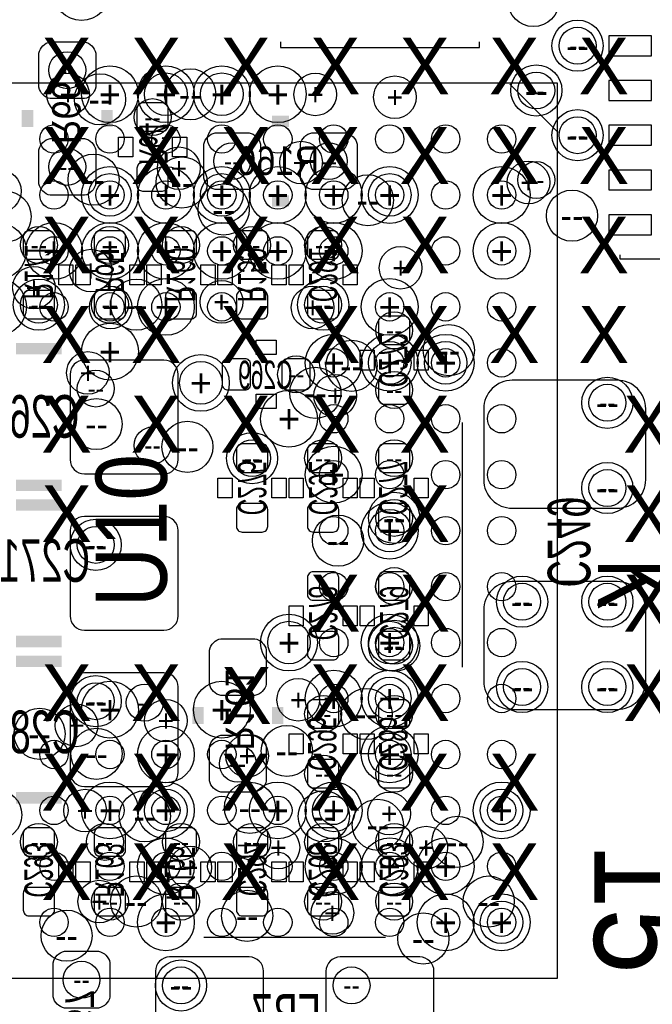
# Model space of a CAD drawing. Extents: x -22 to 398, y -34 to 263.
# Tile 25 of 48: x 15.52 to 21.17, y 33.7 to 42.5. Entities that reach past the tile are written whole.
import ezdxf
from ezdxf.enums import TextEntityAlignment as Align

# ---------------------------------------------------------------- set-up
doc = ezdxf.new("R2010")
doc.units = 0
for name, color, linetype in [('ASSY_BOT', 211, 'CONTINUOUS'), ('ASSY_TOP', 80, 'CONTINUOUS'), ('BOT', 153, 'CONTINUOUS'), ('DRILL', 254, 'CONTINUOUS'), ('SILK_BOT', 120, 'CONTINUOUS'), ('SILK_TOP', 211, 'CONTINUOUS'), ('TOP', 5, 'CONTINUOUS')]:
    doc.layers.add(name, color=color, linetype=linetype)

# ---------------------------------------------------------------- blocks, each defined once
blk = doc.blocks.new('FIGURE_CIRCLE')
blk.add_circle((0, 0), 0.5)

msp = doc.modelspace()

# ---------------------------------------------------------------- linework, layer by layer
at = {"layer": 'BOT'}
for points in [[(21.165312, 42.174668), (21.165312, 42.352468), (20.784312, 42.352468), (20.784312, 42.174668)], [(21.165312, 41.774618), (21.165312, 41.952418), (20.784312, 41.952418), (20.784312, 41.774618)], [(21.165312, 41.374822), (21.165312, 41.552622), (20.784312, 41.552622), (20.784312, 41.374822)], [(21.165312, 40.974772), (21.165312, 41.152572), (20.784312, 41.152572), (20.784312, 40.974772)], [(21.165312, 40.574722), (21.165312, 40.752522), (20.784312, 40.752522), (20.784312, 40.574722)]]:
    msp.add_lwpolyline(points, close=True, dxfattribs=at)
for points in [[(16.199104, 42.19702), (16.199104, 41.89222, -0.294587), (16.097504, 41.79062), (15.792704, 41.79062, -0.294587), (15.691104, 41.89222), (15.691104, 42.19702, -0.294587), (15.792704, 42.29862), (16.097504, 42.29862, -0.294587)], [(16.796004, 41.49852, 0.414214), (16.846804, 41.54932), (16.846804, 41.70172, 0.414214), (16.796004, 41.75252), (16.618204, 41.75252, 0.414214), (16.567404, 41.70172), (16.567404, 41.54932, 0.414214), (16.618204, 41.49852)], [(17.265904, 41.48582), (17.570704, 41.48582, -0.294587), (17.672304, 41.38422), (17.672304, 41.07942, -0.294587), (17.570704, 40.97782), (17.265904, 40.97782, -0.294587), (17.164304, 41.07942), (17.164304, 41.38422, -0.294587)], [(18.129504, 41.48582), (18.434304, 41.48582, -0.294587), (18.535904, 41.38422), (18.535904, 41.07942, -0.294587), (18.434304, 40.97782), (18.129504, 40.97782, -0.294587), (18.027904, 41.07942), (18.027904, 41.38422, -0.294587)], [(16.199104, 41.33342), (16.199104, 41.02862, -0.294587), (16.097504, 40.92702), (15.792704, 40.92702, -0.294587), (15.691104, 41.02862), (15.691104, 41.33342, -0.294587), (15.792704, 41.43502), (16.097504, 41.43502, -0.294587)], [(16.618204, 41.21912, 0.414214), (16.567404, 41.16832), (16.567404, 41.01592, 0.414214), (16.618204, 40.96512), (16.796004, 40.96512, 0.414214), (16.846804, 41.01592), (16.846804, 41.16832, 0.414214), (16.796004, 41.21912)], [(15.780004, 40.35552, 0.414214), (15.830804, 40.40632), (15.830804, 40.55872, 0.414214), (15.780004, 40.60952), (15.602204, 40.60952, 0.414214), (15.551404, 40.55872), (15.551404, 40.40632, 0.414214), (15.602204, 40.35552)], [(16.415004, 40.35552, 0.414214), (16.465804, 40.40632), (16.465804, 40.55872, 0.414214), (16.415004, 40.60952), (16.237204, 40.60952, 0.414214), (16.186404, 40.55872), (16.186404, 40.40632, 0.414214), (16.237204, 40.35552)], [(17.050004, 40.35552, 0.414214), (17.100804, 40.40632), (17.100804, 40.55872, 0.414214), (17.050004, 40.60952), (16.872204, 40.60952, 0.414214), (16.821404, 40.55872), (16.821404, 40.40632, 0.414214), (16.872204, 40.35552)], [(17.685004, 40.35552, 0.414214), (17.735804, 40.40632), (17.735804, 40.55872, 0.414214), (17.685004, 40.60952), (17.507204, 40.60952, 0.414214), (17.456404, 40.55872), (17.456404, 40.40632, 0.414214), (17.507204, 40.35552)], [(18.320004, 40.35552, 0.414214), (18.370804, 40.40632), (18.370804, 40.55872, 0.414214), (18.320004, 40.60952), (18.142204, 40.60952, 0.414214), (18.091404, 40.55872), (18.091404, 40.40632, 0.414214), (18.142204, 40.35552)], [(15.780004, 39.82212, 0.414214), (15.830804, 39.87292), (15.830804, 40.02532, 0.414214), (15.780004, 40.07612), (15.602204, 40.07612, 0.414214), (15.551404, 40.02532), (15.551404, 39.87292, 0.414214), (15.602204, 39.82212)], [(16.237204, 40.07612, 0.414214), (16.186404, 40.02532), (16.186404, 39.87292, 0.414214), (16.237204, 39.82212), (16.415004, 39.82212, 0.414214), (16.465804, 39.87292), (16.465804, 40.02532, 0.414214), (16.415004, 40.07612)], [(17.050004, 39.82212, 0.414214), (17.100804, 39.87292), (17.100804, 40.02532, 0.414214), (17.050004, 40.07612), (16.872204, 40.07612, 0.414214), (16.821404, 40.02532), (16.821404, 39.87292, 0.414214), (16.872204, 39.82212)], [(17.685004, 39.82212, 0.414214), (17.735804, 39.87292), (17.735804, 40.02532, 0.414214), (17.685004, 40.07612), (17.507204, 40.07612, 0.414214), (17.456404, 40.02532), (17.456404, 39.87292, 0.414214), (17.507204, 39.82212)], [(18.142204, 40.07612, 0.414214), (18.091404, 40.02532), (18.091404, 39.87292, 0.414214), (18.142204, 39.82212), (18.320004, 39.82212, 0.414214), (18.370804, 39.87292), (18.370804, 40.02532, 0.414214), (18.320004, 40.07612)], [(18.955004, 39.59352, 0.414214), (19.005804, 39.64432), (19.005804, 39.79672, 0.414214), (18.955004, 39.84752), (18.777204, 39.84752, 0.414214), (18.726404, 39.79672), (18.726404, 39.64432, 0.414214), (18.777204, 39.59352)], [(16.935704, 38.56482), (16.935704, 39.32682, 0.414214), (16.808704, 39.45382), (16.097504, 39.45382, 0.414214), (15.970504, 39.32682), (15.970504, 38.56482, 0.414214), (16.097504, 38.43782), (16.808704, 38.43782, 0.414214)], [(17.583404, 39.41572, 0.414214), (17.532604, 39.46652), (17.380204, 39.46652, 0.414214), (17.329404, 39.41572), (17.329404, 39.23792, 0.414214), (17.380204, 39.18712), (17.532604, 39.18712, 0.414214), (17.583404, 39.23792)], [(17.862804, 39.23792, 0.414214), (17.913604, 39.18712), (18.066004, 39.18712, 0.414214), (18.116804, 39.23792), (18.116804, 39.41572, 0.414214), (18.066004, 39.46652), (17.913604, 39.46652, 0.414214), (17.862804, 39.41572)], [(18.777204, 39.31412, 0.414214), (18.726404, 39.26332), (18.726404, 39.11092, 0.414214), (18.777204, 39.06012), (18.955004, 39.06012, 0.414214), (19.005804, 39.11092), (19.005804, 39.26332, 0.414214), (18.955004, 39.31412)], [(19.920204, 38.13048), (20.860004, 38.13048, 0.414214), (21.114004, 38.38448), (21.114004, 39.01948, 0.414214), (20.860004, 39.27348), (19.920204, 39.27348, 0.414214), (19.666204, 39.01948), (19.666204, 38.38448, 0.414214)], [(17.685004, 38.45052, 0.414214), (17.735804, 38.50132), (17.735804, 38.65372, 0.414214), (17.685004, 38.70452), (17.507204, 38.70452, 0.414214), (17.456404, 38.65372), (17.456404, 38.50132, 0.414214), (17.507204, 38.45052)], [(18.320004, 38.45052, 0.414214), (18.370804, 38.50132), (18.370804, 38.65372, 0.414214), (18.320004, 38.70452), (18.142204, 38.70452, 0.414214), (18.091404, 38.65372), (18.091404, 38.50132, 0.414214), (18.142204, 38.45052)], [(18.955004, 38.45052, 0.414214), (19.005804, 38.50132), (19.005804, 38.65372, 0.414214), (18.955004, 38.70452), (18.777204, 38.70452, 0.414214), (18.726404, 38.65372), (18.726404, 38.50132, 0.414214), (18.777204, 38.45052)], [(17.507204, 38.17112, 0.414214), (17.456404, 38.12032), (17.456404, 37.96792, 0.414214), (17.507204, 37.91712), (17.685004, 37.91712, 0.414214), (17.735804, 37.96792), (17.735804, 38.12032, 0.414214), (17.685004, 38.17112)], [(18.142204, 38.17112, 0.414214), (18.091404, 38.12032), (18.091404, 37.96792, 0.414214), (18.142204, 37.91712), (18.320004, 37.91712, 0.414214), (18.370804, 37.96792), (18.370804, 38.12032, 0.414214), (18.320004, 38.17112)], [(18.777204, 38.17112, 0.414214), (18.726404, 38.12032), (18.726404, 37.96792, 0.414214), (18.777204, 37.91712), (18.955004, 37.91712, 0.414214), (19.005804, 37.96792), (19.005804, 38.12032, 0.414214), (18.955004, 38.17112)], [(16.935704, 37.16782), (16.935704, 37.92982, 0.414214), (16.808704, 38.05682), (16.097504, 38.05682, 0.414214), (15.970504, 37.92982), (15.970504, 37.16782, 0.414214), (16.097504, 37.04082), (16.808704, 37.04082, 0.414214)], [(18.320004, 37.30752, 0.414214), (18.370804, 37.35832), (18.370804, 37.51072, 0.414214), (18.320004, 37.56152), (18.142204, 37.56152, 0.414214), (18.091404, 37.51072), (18.091404, 37.35832, 0.414214), (18.142204, 37.30752)], [(18.955004, 37.30752, 0.414214), (19.005804, 37.35832), (19.005804, 37.51072, 0.414214), (18.955004, 37.56152), (18.777204, 37.56152, 0.414214), (18.726404, 37.51072), (18.726404, 37.35832, 0.414214), (18.777204, 37.30752)], [(19.920204, 36.33216), (20.860004, 36.33216, 0.414214), (21.114004, 36.58616), (21.114004, 37.22116, 0.414214), (20.860004, 37.47516), (19.920204, 37.47516, 0.414214), (19.666204, 37.22116), (19.666204, 36.58616, 0.414214)], [(17.723104, 36.86302), (17.723104, 36.55822, -0.294587), (17.621504, 36.45662), (17.316704, 36.45662, -0.294587), (17.215104, 36.55822), (17.215104, 36.86302, -0.294587), (17.316704, 36.96462), (17.621504, 36.96462, -0.294587)], [(18.142204, 37.02812, 0.414214), (18.091404, 36.97732), (18.091404, 36.82492, 0.414214), (18.142204, 36.77412), (18.320004, 36.77412, 0.414214), (18.370804, 36.82492), (18.370804, 36.97732, 0.414214), (18.320004, 37.02812)], [(18.777204, 37.02812, 0.414214), (18.726404, 36.97732), (18.726404, 36.82492, 0.414214), (18.777204, 36.77412), (18.955004, 36.77412, 0.414214), (19.005804, 36.82492), (19.005804, 36.97732, 0.414214), (18.955004, 37.02812)], [(16.935704, 35.77082), (16.935704, 36.53282, 0.414214), (16.808704, 36.65982), (16.097504, 36.65982, 0.414214), (15.970504, 36.53282), (15.970504, 35.77082, 0.414214), (16.097504, 35.64382), (16.808704, 35.64382, 0.414214)], [(18.320004, 36.16452, 0.414214), (18.370804, 36.21532), (18.370804, 36.36772, 0.414214), (18.320004, 36.41852), (18.142204, 36.41852, 0.414214), (18.091404, 36.36772), (18.091404, 36.21532, 0.414214), (18.142204, 36.16452)], [(18.955004, 36.16452, 0.414214), (19.005804, 36.21532), (19.005804, 36.36772, 0.414214), (18.955004, 36.41852), (18.777204, 36.41852, 0.414214), (18.726404, 36.36772), (18.726404, 36.21532, 0.414214), (18.777204, 36.16452)], [(17.723104, 35.99942), (17.723104, 35.69462, -0.294587), (17.621504, 35.59302), (17.316704, 35.59302, -0.294587), (17.215104, 35.69462), (17.215104, 35.99942, -0.294587), (17.316704, 36.10102), (17.621504, 36.10102, -0.294587)], [(18.142204, 35.88512, 0.414214), (18.091404, 35.83432), (18.091404, 35.68192, 0.414214), (18.142204, 35.63112), (18.320004, 35.63112, 0.414214), (18.370804, 35.68192), (18.370804, 35.83432, 0.414214), (18.320004, 35.88512)], [(18.777204, 35.88512, 0.414214), (18.726404, 35.83432), (18.726404, 35.68192, 0.414214), (18.777204, 35.63112), (18.955004, 35.63112, 0.414214), (19.005804, 35.68192), (19.005804, 35.83432, 0.414214), (18.955004, 35.88512)], [(15.780004, 35.02152, 0.414214), (15.830804, 35.07232), (15.830804, 35.22472, 0.414214), (15.780004, 35.27552), (15.602204, 35.27552, 0.414214), (15.551404, 35.22472), (15.551404, 35.07232, 0.414214), (15.602204, 35.02152)], [(16.237204, 35.27552, 0.414214), (16.186404, 35.22472), (16.186404, 35.07232, 0.414214), (16.237204, 35.02152), (16.415004, 35.02152, 0.414214), (16.465804, 35.07232), (16.465804, 35.22472, 0.414214), (16.415004, 35.27552)], [(16.872204, 35.27552, 0.414214), (16.821404, 35.22472), (16.821404, 35.07232, 0.414214), (16.872204, 35.02152), (17.050004, 35.02152, 0.414214), (17.100804, 35.07232), (17.100804, 35.22472, 0.414214), (17.050004, 35.27552)], [(17.685004, 35.02152, 0.414214), (17.735804, 35.07232), (17.735804, 35.22472, 0.414214), (17.685004, 35.27552), (17.507204, 35.27552, 0.414214), (17.456404, 35.22472), (17.456404, 35.07232, 0.414214), (17.507204, 35.02152)], [(18.320004, 35.02152, 0.414214), (18.370804, 35.07232), (18.370804, 35.22472, 0.414214), (18.320004, 35.27552), (18.142204, 35.27552, 0.414214), (18.091404, 35.22472), (18.091404, 35.07232, 0.414214), (18.142204, 35.02152)], [(18.955004, 35.02152, 0.414214), (19.005804, 35.07232), (19.005804, 35.22472, 0.414214), (18.955004, 35.27552), (18.777204, 35.27552, 0.414214), (18.726404, 35.22472), (18.726404, 35.07232, 0.414214), (18.777204, 35.02152)], [(15.602204, 34.74212, 0.414214), (15.551404, 34.69132), (15.551404, 34.53892, 0.414214), (15.602204, 34.48812), (15.780004, 34.48812, 0.414214), (15.830804, 34.53892), (15.830804, 34.69132, 0.414214), (15.780004, 34.74212)], [(16.237204, 34.74212, 0.414214), (16.186404, 34.69132), (16.186404, 34.53892, 0.414214), (16.237204, 34.48812), (16.415004, 34.48812, 0.414214), (16.465804, 34.53892), (16.465804, 34.69132, 0.414214), (16.415004, 34.74212)], [(16.872204, 34.74212, 0.414214), (16.821404, 34.69132), (16.821404, 34.53892, 0.414214), (16.872204, 34.48812), (17.050004, 34.48812, 0.414214), (17.100804, 34.53892), (17.100804, 34.69132, 0.414214), (17.050004, 34.74212)], [(17.507204, 34.74212, 0.414214), (17.456404, 34.69132), (17.456404, 34.53892, 0.414214), (17.507204, 34.48812), (17.685004, 34.48812, 0.414214), (17.735804, 34.53892), (17.735804, 34.69132, 0.414214), (17.685004, 34.74212)], [(18.142204, 34.74212, 0.414214), (18.091404, 34.69132), (18.091404, 34.53892, 0.414214), (18.142204, 34.48812), (18.320004, 34.48812, 0.414214), (18.370804, 34.53892), (18.370804, 34.69132, 0.414214), (18.320004, 34.74212)], [(18.777204, 34.74212, 0.414214), (18.726404, 34.69132), (18.726404, 34.53892, 0.414214), (18.777204, 34.48812), (18.955004, 34.48812, 0.414214), (19.005804, 34.53892), (19.005804, 34.69132, 0.414214), (18.955004, 34.74212)], [(16.326104, 34.06902), (16.326104, 33.76422, -0.294587), (16.224504, 33.66262), (15.919704, 33.66262, -0.294587), (15.818104, 33.76422), (15.818104, 34.06902, -0.294587), (15.919704, 34.17062), (16.224504, 34.17062, -0.294587)], [(17.697704, 33.23082), (17.697704, 33.99282, 0.414214), (17.570704, 34.11982), (16.859504, 34.11982, 0.414214), (16.732504, 33.99282), (16.732504, 33.23082, 0.414214), (16.859504, 33.10382), (17.570704, 33.10382, 0.414214)], [(19.221704, 33.23082), (19.221704, 33.99282, 0.414214), (19.094704, 34.11982), (18.383504, 34.11982, 0.414214), (18.256504, 33.99282), (18.256504, 33.23082, 0.414214), (18.383504, 33.10382), (19.094704, 33.10382, 0.414214)]]:
    msp.add_lwpolyline(points, format="xyb", close=True, dxfattribs=at)
at = {"layer": 'SILK_BOT', "const_width": 0.1016}
for points in [[(15.589504, 41.68902), (15.589504, 41.53662)], [(16.300704, 41.68902), (16.300704, 41.53662)], [(17.773904, 41.58742), (17.926304, 41.58742)], [(17.773904, 40.87622), (17.926304, 40.87622)], [(15.487904, 39.55542), (15.894304, 39.55542)], [(15.487904, 38.33622), (15.894304, 38.33622)], [(15.487904, 38.15842), (15.894304, 38.15842)], [(15.487904, 36.93922), (15.894304, 36.93922)], [(15.487904, 36.76142), (15.894304, 36.76142)], [(17.113504, 36.35502), (17.113504, 36.20262)], [(17.824704, 36.35502), (17.824704, 36.20262)], [(15.487904, 35.54222), (15.894304, 35.54222)]]:
    msp.add_lwpolyline(points, dxfattribs=at)
at = {"layer": 'SILK_BOT'}
for points in [[(16.529304, 41.26992), (16.402304, 41.26992), (16.402304, 41.44772), (16.529304, 41.44772)], [(17.011904, 41.26992), (16.884904, 41.26992), (16.884904, 41.44772), (17.011904, 41.44772)], [(15.995904, 40.12692), (15.868904, 40.12692), (15.868904, 40.30472), (15.995904, 40.30472)], [(16.021304, 40.30472), (16.148304, 40.30472), (16.148304, 40.12692), (16.021304, 40.12692)], [(16.503904, 40.30472), (16.630904, 40.30472), (16.630904, 40.12692), (16.503904, 40.12692)], [(16.783304, 40.12692), (16.656304, 40.12692), (16.656304, 40.30472), (16.783304, 40.30472)], [(17.265904, 40.12692), (17.138904, 40.12692), (17.138904, 40.30472), (17.265904, 40.30472)], [(17.418304, 40.12692), (17.291304, 40.12692), (17.291304, 40.30472), (17.418304, 40.30472)], [(17.900904, 40.12692), (17.773904, 40.12692), (17.773904, 40.30472), (17.900904, 40.30472)], [(18.053304, 40.12692), (17.926304, 40.12692), (17.926304, 40.30472), (18.053304, 40.30472)], [(18.535904, 40.12692), (18.408904, 40.12692), (18.408904, 40.30472), (18.535904, 40.30472)], [(17.634204, 39.50462), (17.634204, 39.63162), (17.812004, 39.63162), (17.812004, 39.50462)], [(18.688304, 39.36492), (18.561304, 39.36492), (18.561304, 39.54272), (18.688304, 39.54272)], [(19.170904, 39.36492), (19.043904, 39.36492), (19.043904, 39.54272), (19.170904, 39.54272)], [(17.634204, 39.02202), (17.634204, 39.14902), (17.812004, 39.14902), (17.812004, 39.02202)], [(17.418304, 38.22192), (17.291304, 38.22192), (17.291304, 38.39972), (17.418304, 38.39972)], [(17.900904, 38.22192), (17.773904, 38.22192), (17.773904, 38.39972), (17.900904, 38.39972)], [(17.926304, 38.39972), (18.053304, 38.39972), (18.053304, 38.22192), (17.926304, 38.22192)], [(18.408904, 38.39972), (18.535904, 38.39972), (18.535904, 38.22192), (18.408904, 38.22192)], [(18.561304, 38.39972), (18.688304, 38.39972), (18.688304, 38.22192), (18.561304, 38.22192)], [(19.043904, 38.39972), (19.170904, 38.39972), (19.170904, 38.22192), (19.043904, 38.22192)], [(18.053304, 37.07892), (17.926304, 37.07892), (17.926304, 37.25672), (18.053304, 37.25672)], [(18.535904, 37.07892), (18.408904, 37.07892), (18.408904, 37.25672), (18.535904, 37.25672)], [(18.688304, 37.07892), (18.561304, 37.07892), (18.561304, 37.25672), (18.688304, 37.25672)], [(19.170904, 37.07892), (19.043904, 37.07892), (19.043904, 37.25672), (19.170904, 37.25672)], [(17.926304, 36.11372), (18.053304, 36.11372), (18.053304, 35.93592), (17.926304, 35.93592)], [(18.408904, 36.11372), (18.535904, 36.11372), (18.535904, 35.93592), (18.408904, 35.93592)], [(18.688304, 35.93592), (18.561304, 35.93592), (18.561304, 36.11372), (18.688304, 36.11372)], [(19.170904, 35.93592), (19.043904, 35.93592), (19.043904, 36.11372), (19.170904, 36.11372)], [(15.868904, 34.97072), (15.995904, 34.97072), (15.995904, 34.79292), (15.868904, 34.79292)], [(16.021304, 34.97072), (16.148304, 34.97072), (16.148304, 34.79292), (16.021304, 34.79292)], [(16.503904, 34.97072), (16.630904, 34.97072), (16.630904, 34.79292), (16.503904, 34.79292)], [(16.656304, 34.97072), (16.783304, 34.97072), (16.783304, 34.79292), (16.656304, 34.79292)], [(17.138904, 34.97072), (17.265904, 34.97072), (17.265904, 34.79292), (17.138904, 34.79292)], [(17.291304, 34.97072), (17.418304, 34.97072), (17.418304, 34.79292), (17.291304, 34.79292)], [(17.773904, 34.97072), (17.900904, 34.97072), (17.900904, 34.79292), (17.773904, 34.79292)], [(17.926304, 34.97072), (18.053304, 34.97072), (18.053304, 34.79292), (17.926304, 34.79292)], [(18.408904, 34.97072), (18.535904, 34.97072), (18.535904, 34.79292), (18.408904, 34.79292)], [(18.688304, 34.79292), (18.561304, 34.79292), (18.561304, 34.97072), (18.688304, 34.97072)], [(19.170904, 34.79292), (19.043904, 34.79292), (19.043904, 34.97072), (19.170904, 34.97072)]]:
    msp.add_lwpolyline(points, close=True, dxfattribs=at)
for points in [[(23.095204, 40.39362), (23.095204, 40.35552), (20.885404, 40.35552), (20.885404, 40.39362)], [(19.475704, 36.71062), (19.475704, 38.89502)], [(17.164304, 34.29762), (18.789904, 34.29762)]]:
    msp.add_lwpolyline(points, dxfattribs=at)
at = {"layer": 'SILK_TOP'}
for points in [[(17.850104, 42.29862), (17.850104, 42.24782), (19.628104, 42.24782), (19.628104, 42.29862)], [(12.326112, 41.929812), (12.326112, 33.929828), (20.326096, 33.929828), (20.326096, 41.929812), (12.326112, 41.929812)], [(20.33143, 41.489376), (19.89963, 41.921176)]]:
    msp.add_lwpolyline(points, dxfattribs=at)
at = {"layer": 'TOP'}
for centre in [(15.826232, 41.42994), (16.326104, 41.42994), (16.825976, 41.42994), (17.326102, 41.42994), (17.826228, 41.42994), (18.3261, 41.42994), (18.826226, 41.42994), (19.326098, 41.42994), (19.826224, 41.42994), (15.826232, 40.929814), (16.326104, 40.929814), (16.825976, 40.929814), (17.326102, 40.929814), (17.826228, 40.929814), (18.3261, 40.929814), (18.826226, 40.929814), (19.326098, 40.929814), (19.826224, 40.929814), (15.826232, 40.429942), (16.326104, 40.429942), (16.825976, 40.429942), (17.326102, 40.429942), (17.826228, 40.429942), (18.3261, 40.429942), (19.326098, 40.429942), (19.826224, 40.429942), (15.826232, 39.929816), (16.326104, 39.929816), (16.825976, 39.929816), (17.326102, 39.929816), (18.826226, 39.929816), (19.326098, 39.929816), (19.826224, 39.929816), (18.3261, 39.429944), (18.826226, 39.429944), (19.326098, 39.429944), (19.826224, 39.429944), (18.3261, 38.929818), (18.826226, 38.929818), (19.326098, 38.929818), (19.826224, 38.929818), (18.3261, 38.429692), (18.826226, 38.429692), (19.326098, 38.429692), (19.826224, 38.429692), (18.3261, 37.92982), (18.826226, 37.92982), (19.326098, 37.92982), (19.826224, 37.92982), (18.3261, 37.429948), (18.826226, 37.429948), (19.326098, 37.429948), (19.826224, 37.429948), (18.3261, 36.929822), (18.826226, 36.929822), (19.326098, 36.929822), (19.826224, 36.929822), (18.3261, 36.429696), (18.826226, 36.429696), (19.326098, 36.429696), (19.826224, 36.429696), (15.826232, 35.929824), (16.326104, 35.929824), (16.825976, 35.929824), (17.326102, 35.929824), (18.826226, 35.929824), (19.326098, 35.929824), (19.826224, 35.929824), (15.826232, 35.429698), (16.326104, 35.429698), (16.825976, 35.429698), (17.326102, 35.429698), (17.826228, 35.429698), (18.3261, 35.429698), (19.326098, 35.429698), (19.826224, 35.429698), (15.826232, 34.929826), (16.326104, 34.929826), (16.825976, 34.929826), (17.326102, 34.929826), (17.826228, 34.929826), (18.3261, 34.929826), (18.826226, 34.929826), (19.326098, 34.929826), (19.826224, 34.929826), (15.826232, 34.4297), (16.326104, 34.4297), (16.825976, 34.4297), (17.326102, 34.4297), (17.826228, 34.4297), (18.3261, 34.4297), (18.826226, 34.4297), (19.326098, 34.4297), (19.826224, 34.4297)]:
    msp.add_circle(centre, 0.127, dxfattribs=at)

# ---------------------------------------------------------------- block references
at = {"layer": 'DRILL'}
for p, xscale, yscale in [((16.072104, 42.74312), 0.508, 0.508), ((20.110704, 42.663618), 0.4572, 0.4572), ((20.504912, 42.263568), 0.4572, 0.4572), ((20.504912, 42.263568), 0.3302, 0.3302), ((15.945104, 42.04462), 0.3302, 0.3302), ((16.326104, 41.82999), 0.508, 0.508), ((16.825976, 41.82999), 0.508, 0.508), ((17.326102, 41.82999), 0.508, 0.508), ((17.826228, 41.82999), 0.508, 0.508), ((20.136104, 41.863518), 0.4572, 0.4572), ((15.951454, 41.82872), 0.381, 0.381), ((16.237204, 41.78427), 0.4572, 0.4572), ((16.825976, 41.82999), 0.381, 0.381), ((17.043654, 41.82872), 0.4572, 0.4572), ((17.326102, 41.82999), 0.381, 0.381), ((18.161254, 41.82872), 0.381, 0.381), ((18.872454, 41.80332), 0.381, 0.381), ((20.136104, 41.863518), 0.3302, 0.3302), ((16.707104, 41.62552), 0.3302, 0.3302), ((20.504912, 41.463722), 0.4572, 0.4572), ((20.504912, 41.463722), 0.3302, 0.3302), ((16.942054, 41.16832), 0.381, 0.381), ((17.418304, 41.23182), 0.3302, 0.3302), ((18.034254, 41.21912), 0.381, 0.381), ((18.281904, 41.23182), 0.3302, 0.3302), ((15.945104, 41.18102), 0.3302, 0.3302), ((16.180054, 41.06672), 0.4572, 0.4572), ((16.967454, 41.04132), 0.4572, 0.4572), ((16.326104, 40.929814), 0.508, 0.508), ((16.825976, 40.929814), 0.508, 0.508), ((17.326102, 40.929814), 0.508, 0.508), ((17.826228, 40.929814), 0.508, 0.508), ((18.3261, 40.929814), 0.508, 0.508), ((18.826226, 40.929814), 0.508, 0.508), ((19.826224, 40.929814), 0.508, 0.508), ((20.066254, 41.04132), 0.381, 0.381), ((20.136104, 41.063672), 0.3302, 0.3302), ((15.341854, 40.96512), 0.381, 0.381), ((16.326104, 40.929814), 0.381, 0.381), ((17.326102, 40.929814), 0.381, 0.381), ((18.631154, 40.88257), 0.4572, 0.4572), ((18.826226, 40.929814), 0.381, 0.381), ((17.342104, 40.80002), 0.4572, 0.4572), ((15.392654, 40.73652), 0.4572, 0.4572), ((20.455128, 40.744648), 0.4572, 0.4572), ((15.326106, 40.429942), 0.508, 0.508), ((15.826232, 40.429942), 0.508, 0.508), ((16.326104, 40.429942), 0.508, 0.508), ((16.825976, 40.429942), 0.508, 0.508), ((17.326102, 40.429942), 0.508, 0.508), ((17.826228, 40.429942), 0.508, 0.508), ((18.3261, 40.429942), 0.508, 0.508), ((19.826224, 40.429942), 0.508, 0.508), ((15.691104, 40.48252), 0.3302, 0.3302), ((16.326104, 40.48252), 0.3302, 0.3302), ((16.961104, 40.48252), 0.3302, 0.3302), ((17.596104, 40.48252), 0.3302, 0.3302), ((18.231104, 40.48252), 0.3302, 0.3302), ((16.154654, 40.25392), 0.381, 0.381), ((18.923254, 40.27932), 0.381, 0.381), ((15.646654, 40.10152), 0.381, 0.381), ((15.326106, 39.929816), 0.508, 0.508), ((15.691104, 39.94912), 0.4572, 0.4572), ((16.561054, 39.94912), 0.4572, 0.4572), ((16.825976, 39.929816), 0.508, 0.508), ((17.323054, 39.97452), 0.381, 0.381), ((18.231104, 39.94912), 0.4572, 0.4572), ((18.826226, 39.929816), 0.508, 0.508), ((15.691104, 39.94912), 0.3302, 0.3302), ((16.332454, 39.92372), 0.381, 0.381), ((16.326104, 39.94912), 0.3302, 0.3302), ((18.137378, 39.92372), 0.381, 0.381), ((18.231104, 39.94912), 0.3302, 0.3302), ((18.866104, 39.72052), 0.3302, 0.3302), ((16.326104, 39.529766), 0.508, 0.508), ((19.355054, 39.54272), 0.4572, 0.4572), ((18.3261, 39.429944), 0.508, 0.508), ((18.485104, 39.40302), 0.4572, 0.4572), ((18.826226, 39.429944), 0.508, 0.508), ((18.826226, 39.429944), 0.381, 0.381), ((19.326098, 39.429944), 0.508, 0.508), ((19.326098, 39.429944), 0.381, 0.381), ((16.129254, 39.33952), 0.381, 0.381), ((17.138904, 39.25062), 0.508, 0.508), ((17.138904, 39.25062), 0.381, 0.381), ((17.989804, 39.32682), 0.3302, 0.3302), ((16.199104, 39.19982), 0.3302, 0.3302), ((18.161254, 39.16172), 0.4572, 0.4572), ((18.866104, 39.18712), 0.3302, 0.3302), ((18.339054, 39.13632), 0.381, 0.381), ((20.771104, 39.07282), 0.4572, 0.4572), ((17.92605, 38.929818), 0.508, 0.508), ((20.771104, 39.07282), 0.3302, 0.3302), ((16.205454, 38.88232), 0.4572, 0.4572), ((17.018254, 38.67912), 0.4572, 0.4572), ((16.707104, 38.69182), 0.3302, 0.3302), ((17.596104, 38.57752), 0.4572, 0.4572), ((17.596104, 38.57752), 0.3302, 0.3302), ((18.231104, 38.57752), 0.3302, 0.3302), ((18.866104, 38.57752), 0.3302, 0.3302), ((18.3261, 38.429692), 0.508, 0.508), ((20.771104, 38.31082), 0.4572, 0.4572), ((20.771104, 38.31082), 0.3302, 0.3302), ((18.866104, 38.04412), 0.4572, 0.4572), ((18.866104, 38.04412), 0.3302, 0.3302), ((18.826226, 37.92982), 0.508, 0.508), ((18.826226, 37.92982), 0.381, 0.381), ((16.199104, 37.80282), 0.4572, 0.4572), ((18.364454, 37.84092), 0.4572, 0.4572), ((16.199104, 37.80282), 0.3302, 0.3302), ((18.866104, 37.43452), 0.3302, 0.3302), ((20.009104, 37.29482), 0.4572, 0.4572), ((20.771104, 37.29482), 0.4572, 0.4572), ((20.009104, 37.29482), 0.3302, 0.3302), ((20.771104, 37.29482), 0.3302, 0.3302), ((17.92605, 36.929822), 0.508, 0.508), ((18.826226, 36.929822), 0.508, 0.508), ((17.92605, 36.929822), 0.381, 0.381), ((18.826226, 36.929822), 0.381, 0.381), ((18.866104, 36.90112), 0.4572, 0.4572), ((18.866104, 36.90112), 0.3302, 0.3302), ((20.009104, 36.53282), 0.4572, 0.4572), ((20.009104, 36.53282), 0.3302, 0.3302), ((20.771104, 36.53282), 0.4572, 0.4572), ((20.771104, 36.53282), 0.3302, 0.3302), ((16.199104, 36.40582), 0.4572, 0.4572), ((18.008854, 36.41852), 0.381, 0.381), ((18.3261, 36.429696), 0.508, 0.508), ((18.826226, 36.429696), 0.508, 0.508), ((18.826226, 36.429696), 0.381, 0.381), ((16.199104, 36.40582), 0.3302, 0.3302), ((16.326104, 36.329874), 0.508, 0.508), ((16.637254, 36.39312), 0.3302, 0.3302), ((17.326102, 36.329874), 0.508, 0.508), ((18.618454, 36.29152), 0.4572, 0.4572), ((18.231104, 36.29152), 0.3302, 0.3302), ((18.866104, 36.29152), 0.3302, 0.3302), ((15.697454, 36.11372), 0.4572, 0.4572), ((16.027654, 36.18992), 0.381, 0.381), ((16.825976, 36.23183), 0.381, 0.381), ((16.825976, 35.929824), 0.508, 0.508), ((17.907254, 35.96132), 0.4572, 0.4572), ((18.826226, 35.929824), 0.508, 0.508), ((16.205454, 35.93592), 0.4572, 0.4572), ((17.551654, 35.917124), 0.381, 0.381), ((18.826226, 35.929824), 0.381, 0.381), ((17.469104, 35.84702), 0.3302, 0.3302), ((18.231104, 35.75812), 0.3302, 0.3302), ((18.866104, 35.75812), 0.3302, 0.3302), ((16.326104, 35.429698), 0.508, 0.508), ((16.825976, 35.429698), 0.508, 0.508), ((17.577054, 35.45332), 0.4572, 0.4572), ((17.826228, 35.429698), 0.508, 0.508), ((18.3261, 35.429698), 0.508, 0.508), ((19.826224, 35.429698), 0.508, 0.508), ((15.310104, 35.38982), 0.4572, 0.4572), ((16.103854, 35.42792), 0.381, 0.381), ((16.637254, 35.37712), 0.4572, 0.4572), ((16.825976, 35.429698), 0.381, 0.381), ((18.237454, 35.37712), 0.4572, 0.4572), ((18.3261, 35.429698), 0.381, 0.381), ((18.821654, 35.40252), 0.381, 0.381), ((19.826224, 35.429698), 0.381, 0.381), ((18.720054, 35.30092), 0.4572, 0.4572), ((19.431254, 35.14852), 0.4572, 0.4572), ((15.691104, 35.14852), 0.3302, 0.3302), ((16.281654, 35.14852), 0.3302, 0.3302), ((16.961104, 35.14852), 0.3302, 0.3302), ((17.596104, 35.14852), 0.3302, 0.3302), ((17.831054, 35.09772), 0.381, 0.381), ((18.231104, 35.14852), 0.3302, 0.3302), ((18.866104, 35.14852), 0.3302, 0.3302), ((19.151854, 35.09772), 0.381, 0.381), ((16.825976, 34.929826), 0.508, 0.508), ((17.043654, 34.91992), 0.381, 0.381), ((18.3261, 34.929826), 0.508, 0.508), ((18.826226, 34.929826), 0.508, 0.508), ((19.326098, 34.929826), 0.508, 0.508), ((16.230854, 34.61512), 0.381, 0.381), ((16.326104, 34.61512), 0.3302, 0.3302), ((16.561054, 34.61512), 0.4572, 0.4572), ((16.961104, 34.61512), 0.3302, 0.3302), ((18.231104, 34.61512), 0.3302, 0.3302), ((18.866104, 34.61512), 0.3302, 0.3302), ((19.710654, 34.61512), 0.4572, 0.4572), ((16.825976, 34.4297), 0.508, 0.508), ((17.551654, 34.48812), 0.4572, 0.4572), ((18.313654, 34.51352), 0.381, 0.381), ((19.326098, 34.4297), 0.508, 0.508), ((19.826224, 34.4297), 0.508, 0.508), ((19.826224, 34.4297), 0.381, 0.381), ((15.938754, 34.31032), 0.4572, 0.4572), ((19.126454, 34.28492), 0.4572, 0.4572), ((16.072104, 33.91662), 0.3302, 0.3302), ((16.961104, 33.86582), 0.4572, 0.4572), ((16.961104, 33.86582), 0.3302, 0.3302), ((18.485104, 33.86582), 0.3302, 0.3302)]:
    msp.add_blockref('FIGURE_CIRCLE', p, dxfattribs=dict(at, xscale=xscale, yscale=yscale))

# ---------------------------------------------------------------- texts
at = {"layer": 'ASSY_BOT', "text_generation_flag": 2}
for s, height, width, p in [('R66', 0.254, 0.9, (15.809722, 41.66362)), ('R64', 0.254, 0.6, (16.589248, 41.387776)), ('R171', 0.254, 0.6, (15.564104, 40.24122)), ('R65', 0.254, 0.6, (16.199104, 40.24122)), ('R160', 0.254, 0.6, (16.834104, 40.21582)), ('R159', 0.254, 0.6, (17.469104, 40.21582)), ('C291', 0.254, 0.6, (18.104104, 40.21582)), ('C272', 0.254, 0.6, (18.730722, 39.45382)), ('C277', 0.254, 0.6, (18.730722, 38.31082)), ('C275', 0.254, 0.6, (17.469104, 38.31082)), ('C292', 0.254, 0.6, (18.104104, 38.31082)), ('C249', 0.381, 0.666667, (20.237704, 37.82822)), ('C278', 0.254, 0.6, (18.104104, 37.19322)), ('C279', 0.254, 0.6, (18.739104, 37.19322)), ('R161', 0.254, 0.9, (17.358868, 36.32962)), ('C295', 0.254, 0.6, (18.095468, 36.02482)), ('C285', 0.254, 0.6, (18.730468, 36.02482)), ('C293', 0.254, 0.6, (15.561818, 34.89452)), ('R163', 0.254, 0.6, (16.196818, 34.89452)), ('C294', 0.254, 0.6, (17.469104, 34.90722)), ('C268', 0.254, 0.6, (18.101818, 34.89452)), ('C283', 0.254, 0.6, (18.736818, 34.89452)), ('R165', 0.254, 0.6, (16.831818, 34.86912)), ('R167', 0.254, 0.9, (15.928848, 33.462976))]:
    msp.add_text(s, height=height, rotation=270, dxfattribs=dict(at, width=width)).set_placement(p, align=Align.CENTER)
for s, height, width, p in [('R166', 0.254, 0.9, (17.831054, 41.109138)), ('C269', 0.254, 0.6, (17.71523, 39.194994)), ('C265', 0.381, 0.666667, (15.6464, 38.7604)), ('C271', 0.381, 0.666667, (15.741904, 37.47262)), ('C288', 0.381, 0.666667, (15.6464, 35.941)), ('FB7', 0.381, 0.666667, (17.900904, 33.40862))]:
    msp.add_text(s, height=height, dxfattribs=dict(at, width=width)).set_placement(p, align=Align.CENTER)
at = {"layer": 'ASSY_TOP', "width": 0.8784}
msp.add_text('U10', height=0.635, rotation=90, dxfattribs=at).set_placement((16.834104, 37.92982), align=Align.CENTER)
at = {"layer": 'DRILL'}
for s, height, p in [('X', 0.508, (15.938754, 42.08272)), ('X', 0.508, (16.738854, 42.08272)), ('X', 0.508, (17.538954, 42.08272)), ('X', 0.508, (18.339054, 42.08272)), ('X', 0.508, (19.139154, 42.08272)), ('X', 0.508, (19.939254, 42.08272)), ('X', 0.508, (20.739354, 42.08272)), ('--', 0.2286, (20.504912, 42.263568)), ('--', 0.1651, (20.504912, 42.263568)), ('--', 0.1651, (15.945104, 42.04462)), ('+', 0.1905, (15.951454, 41.82872)), ('+', 0.254, (16.326104, 41.82999)), ('+', 0.254, (16.825976, 41.82999)), ('+', 0.1905, (16.825976, 41.82999)), ('+', 0.254, (17.326102, 41.82999)), ('+', 0.1905, (17.326102, 41.82999)), ('+', 0.254, (17.826228, 41.82999)), ('+', 0.1905, (18.161254, 41.82872)), ('--', 0.2286, (17.043654, 41.82872)), ('+', 0.1905, (18.872454, 41.80332)), ('--', 0.2286, (20.136104, 41.863518)), ('--', 0.1651, (20.136104, 41.863518)), ('--', 0.2286, (16.237204, 41.78427)), ('X', 0.508, (15.938754, 41.28262)), ('X', 0.508, (16.738854, 41.28262)), ('--', 0.1651, (16.707104, 41.62552)), ('X', 0.508, (17.538954, 41.28262)), ('X', 0.508, (18.339054, 41.28262)), ('X', 0.508, (19.139154, 41.28262)), ('X', 0.508, (19.939254, 41.28262)), ('X', 0.508, (20.739354, 41.28262)), ('--', 0.2286, (20.504912, 41.463722)), ('--', 0.1651, (20.504912, 41.463722)), ('+', 0.1905, (18.034254, 41.21912)), ('+', 0.1905, (16.942054, 41.16832)), ('--', 0.1651, (17.418304, 41.23182)), ('--', 0.1651, (18.281904, 41.23182)), ('--', 0.1651, (15.945104, 41.18102)), ('+', 0.1905, (20.066254, 41.04132)), ('--', 0.2286, (16.180054, 41.06672)), ('+', 0.254, (16.326104, 40.929814)), ('+', 0.254, (16.825976, 40.929814)), ('--', 0.2286, (16.967454, 41.04132)), ('+', 0.254, (17.326102, 40.929814)), ('+', 0.254, (17.826228, 40.929814)), ('+', 0.254, (18.3261, 40.929814)), ('+', 0.254, (18.826226, 40.929814)), ('+', 0.254, (19.826224, 40.929814)), ('--', 0.1651, (20.136104, 41.063672)), ('+', 0.1905, (16.326104, 40.929814)), ('+', 0.1905, (17.326102, 40.929814)), ('+', 0.1905, (18.826226, 40.929814)), ('--', 0.2286, (18.631154, 40.88257)), ('--', 0.2286, (17.342104, 40.80002)), ('X', 0.508, (15.938754, 40.48252)), ('X', 0.508, (16.738854, 40.48252)), ('X', 0.508, (17.538954, 40.48252)), ('X', 0.508, (18.339054, 40.48252)), ('X', 0.508, (19.139154, 40.48252)), ('--', 0.2286, (20.455128, 40.744648)), ('X', 0.508, (20.739354, 40.48252)), ('+', 0.254, (15.826232, 40.429942)), ('+', 0.254, (16.326104, 40.429942)), ('+', 0.254, (16.825976, 40.429942)), ('+', 0.254, (17.326102, 40.429942)), ('+', 0.254, (17.826228, 40.429942)), ('+', 0.254, (18.3261, 40.429942)), ('+', 0.254, (19.826224, 40.429942)), ('--', 0.1651, (15.691104, 40.48252)), ('--', 0.1651, (16.326104, 40.48252)), ('--', 0.1651, (16.961104, 40.48252)), ('--', 0.1651, (17.596104, 40.48252)), ('--', 0.1651, (18.231104, 40.48252)), ('+', 0.1905, (16.154654, 40.25392)), ('+', 0.1905, (18.923254, 40.27932)), ('+', 0.1905, (15.646654, 40.10152)), ('+', 0.1905, (17.323054, 39.97452)), ('+', 0.1905, (16.332454, 39.92372)), ('+', 0.254, (16.825976, 39.929816)), ('+', 0.1905, (18.137378, 39.92372)), ('+', 0.254, (18.826226, 39.929816)), ('--', 0.2286, (15.691104, 39.94912)), ('--', 0.1651, (15.691104, 39.94912)), ('X', 0.508, (15.938754, 39.68242)), ('--', 0.1651, (16.326104, 39.94912)), ('--', 0.2286, (16.561054, 39.94912)), ('X', 0.508, (16.738854, 39.68242)), ('X', 0.508, (17.538954, 39.68242)), ('--', 0.2286, (18.231104, 39.94912)), ('X', 0.508, (18.339054, 39.68242)), ('--', 0.1651, (18.231104, 39.94912)), ('X', 0.508, (19.139154, 39.68242)), ('X', 0.508, (19.939254, 39.68242)), ('X', 0.508, (20.739354, 39.68242)), ('--', 0.1651, (18.866104, 39.72052)), ('+', 0.254, (16.326104, 39.529766)), ('+', 0.254, (18.3261, 39.429944)), ('+', 0.254, (18.826226, 39.429944)), ('+', 0.254, (19.326098, 39.429944)), ('--', 0.2286, (19.355054, 39.54272)), ('+', 0.1905, (18.826226, 39.429944)), ('+', 0.1905, (19.326098, 39.429944)), ('+', 0.1905, (16.129254, 39.33952)), ('+', 0.254, (17.138904, 39.25062)), ('--', 0.2286, (18.485104, 39.40302)), ('+', 0.1905, (17.138904, 39.25062)), ('--', 0.1651, (17.989804, 39.32682)), ('--', 0.1651, (16.199104, 39.19982)), ('+', 0.1905, (18.339054, 39.13632)), ('--', 0.1651, (18.866104, 39.18712)), ('X', 0.508, (15.938754, 38.88232)), ('X', 0.508, (16.738854, 38.88232)), ('X', 0.508, (17.538954, 38.88232)), ('--', 0.2286, (18.161254, 39.16172)), ('X', 0.508, (18.339054, 38.88232)), ('X', 0.508, (19.139154, 38.88232)), ('X', 0.508, (21.139404, 38.88232)), ('+', 0.254, (17.92605, 38.929818)), ('--', 0.2286, (20.771104, 39.07282)), ('--', 0.1651, (20.771104, 39.07282)), ('--', 0.2286, (16.205454, 38.88232)), ('--', 0.1651, (16.707104, 38.69182)), ('--', 0.2286, (17.018254, 38.67912)), ('--', 0.2286, (17.596104, 38.57752)), ('--', 0.1651, (17.596104, 38.57752)), ('--', 0.1651, (18.231104, 38.57752)), ('--', 0.1651, (18.866104, 38.57752)), ('+', 0.254, (18.3261, 38.429692)), ('X', 0.508, (15.938754, 38.08222)), ('X', 0.508, (19.139154, 38.08222)), ('--', 0.2286, (20.771104, 38.31082)), ('--', 0.1651, (20.771104, 38.31082)), ('X', 0.508, (21.139404, 38.08222)), ('+', 0.254, (18.826226, 37.92982)), ('--', 0.2286, (18.866104, 38.04412)), ('--', 0.1651, (18.866104, 38.04412)), ('+', 0.1905, (18.826226, 37.92982)), ('--', 0.2286, (16.199104, 37.80282)), ('--', 0.1651, (16.199104, 37.80282)), ('--', 0.2286, (18.364454, 37.84092)), ('X', 0.508, (18.339054, 37.28212)), ('X', 0.508, (19.139154, 37.28212)), ('X', 0.508, (21.139404, 37.28212)), ('--', 0.1651, (18.866104, 37.43452)), ('--', 0.2286, (20.009104, 37.29482)), ('--', 0.1651, (20.009104, 37.29482)), ('--', 0.2286, (20.771104, 37.29482)), ('--', 0.1651, (20.771104, 37.29482)), ('+', 0.254, (17.92605, 36.929822)), ('+', 0.1905, (17.92605, 36.929822)), ('+', 0.254, (18.826226, 36.929822)), ('+', 0.1905, (18.826226, 36.929822)), ('--', 0.2286, (18.866104, 36.90112)), ('--', 0.1651, (18.866104, 36.90112)), ('X', 0.508, (15.938754, 36.48202)), ('X', 0.508, (16.738854, 36.48202)), ('X', 0.508, (17.545304, 36.45662)), ('X', 0.508, (18.339054, 36.48202)), ('X', 0.508, (19.139154, 36.48202)), ('X', 0.508, (21.139404, 36.48202)), ('+', 0.254, (18.3261, 36.429696)), ('+', 0.254, (18.826226, 36.429696)), ('--', 0.2286, (20.009104, 36.53282)), ('--', 0.1651, (20.009104, 36.53282)), ('--', 0.2286, (20.771104, 36.53282)), ('--', 0.1651, (20.771104, 36.53282)), ('+', 0.1905, (18.008854, 36.41852)), ('+', 0.1905, (18.826226, 36.429696)), ('--', 0.2286, (16.199104, 36.40582)), ('--', 0.1651, (16.199104, 36.40582)), ('+', 0.254, (16.326104, 36.329874)), ('--', 0.1651, (16.637254, 36.39312)), ('+', 0.254, (17.326102, 36.329874)), ('+', 0.1905, (16.027654, 36.18992)), ('+', 0.1905, (16.825976, 36.23183)), ('--', 0.1651, (18.231104, 36.29152)), ('--', 0.2286, (18.618454, 36.29152)), ('--', 0.1651, (18.866104, 36.29152)), ('--', 0.2286, (15.697454, 36.11372)), ('+', 0.254, (16.825976, 35.929824)), ('+', 0.254, (18.826226, 35.929824)), ('+', 0.1905, (18.826226, 35.929824)), ('X', 0.508, (15.938754, 35.68192)), ('--', 0.2286, (16.205454, 35.93592)), ('X', 0.508, (16.738854, 35.68192)), ('X', 0.508, (17.538954, 35.68192)), ('+', 0.1905, (17.551654, 35.917124)), ('--', 0.2286, (17.907254, 35.96132)), ('X', 0.508, (18.339054, 35.68192)), ('X', 0.508, (19.139154, 35.68192)), ('X', 0.508, (19.939254, 35.68192)), ('--', 0.1651, (17.469104, 35.84702)), ('--', 0.1651, (18.231104, 35.75812)), ('--', 0.1651, (18.866104, 35.75812)), ('+', 0.1905, (16.103854, 35.42792)), ('+', 0.254, (16.326104, 35.429698)), ('+', 0.254, (16.825976, 35.429698)), ('+', 0.1905, (16.825976, 35.429698)), ('+', 0.254, (17.826228, 35.429698)), ('+', 0.254, (18.3261, 35.429698)), ('+', 0.1905, (18.3261, 35.429698)), ('+', 0.1905, (18.821654, 35.40252)), ('+', 0.254, (19.826224, 35.429698)), ('+', 0.1905, (19.826224, 35.429698)), ('--', 0.2286, (17.577054, 35.45332)), ('--', 0.2286, (16.637254, 35.37712)), ('--', 0.2286, (18.237454, 35.37712)), ('--', 0.2286, (18.720054, 35.30092)), ('--', 0.1651, (15.691104, 35.14852)), ('X', 0.508, (15.938754, 34.88182)), ('--', 0.1651, (16.281654, 35.14852)), ('X', 0.508, (16.738854, 34.88182)), ('--', 0.1651, (16.961104, 35.14852)), ('X', 0.508, (17.538954, 34.88182)), ('--', 0.1651, (17.596104, 35.14852)), ('+', 0.1905, (17.831054, 35.09772)), ('X', 0.508, (18.339054, 34.88182)), ('--', 0.1651, (18.231104, 35.14852)), ('--', 0.1651, (18.866104, 35.14852)), ('X', 0.508, (19.139154, 34.88182)), ('+', 0.1905, (19.151854, 35.09772)), ('--', 0.2286, (19.431254, 35.14852)), ('X', 0.508, (19.939254, 34.88182)), ('+', 0.254, (16.825976, 34.929826)), ('+', 0.1905, (17.043654, 34.91992)), ('+', 0.254, (18.3261, 34.929826)), ('+', 0.254, (18.826226, 34.929826)), ('+', 0.254, (19.326098, 34.929826)), ('+', 0.1905, (16.230854, 34.61512)), ('--', 0.1651, (16.326104, 34.61512)), ('--', 0.2286, (16.561054, 34.61512)), ('--', 0.1651, (16.961104, 34.61512)), ('--', 0.1651, (18.231104, 34.61512)), ('--', 0.1651, (18.866104, 34.61512)), ('--', 0.2286, (19.710654, 34.61512)), ('+', 0.254, (16.825976, 34.4297)), ('+', 0.1905, (18.313654, 34.51352)), ('+', 0.254, (19.326098, 34.4297)), ('+', 0.254, (19.826224, 34.4297)), ('+', 0.1905, (19.826224, 34.4297)), ('--', 0.2286, (17.551654, 34.48812)), ('--', 0.2286, (15.938754, 34.31032)), ('--', 0.2286, (19.126454, 34.28492)), ('--', 0.1651, (16.072104, 33.91662)), ('--', 0.2286, (16.961104, 33.86582)), ('--', 0.1651, (16.961104, 33.86582)), ('--', 0.1651, (18.485104, 33.86582))]:
    msp.add_text(s, height=height, dxfattribs=at).set_placement(p, align=Align.MIDDLE_CENTER)
at = {"layer": 'SILK_TOP', "width": 0.666667}
msp.add_text('K', height=0.762, rotation=270, dxfattribs=at).set_placement((20.68703, 37.679376))
at = {"layer": 'SILK_TOP', "width": 0.885714}
msp.add_text('15', height=0.889, rotation=270, dxfattribs=at).set_placement((20.653248, 34.555176), align=Align.CENTER)

doc.saveas('drawing.dxf')
